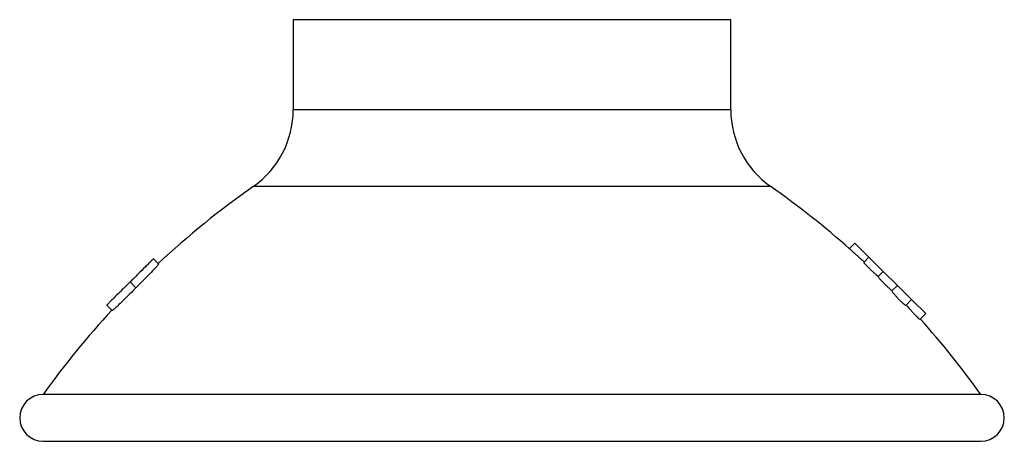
# Model space of a CAD drawing. Header units: millimetres. Extents: x 93.3 to 124.8, y 137.1 to 150.6.
import ezdxf

# ---------------------------------------------------------------- set-up
doc = ezdxf.new("R2010")
doc.units = ezdxf.units.MM

msp = doc.modelspace()

# ---------------------------------------------------------------- linework, layer by layer
at = {"color": 7, "linetype": 'Continuous', "lineweight": 25}
for p, q in [((102.049, 150.649), (102.049, 147.762)), ((109.049, 150.649), (102.049, 150.649)), ((116.049, 150.649), (109.049, 150.649)), ((116.049, 147.762), (116.049, 150.649)), ((109.049, 147.762), (102.049, 147.762)), ((116.049, 147.762), (109.049, 147.762)), ((109.049, 145.304), (100.77, 145.304)), ((117.328, 145.304), (109.049, 145.304)), ((120.015, 143.491), (119.844, 143.319)), ((120.015, 143.491), (120.47, 143.041)), ((120.47, 143.041), (120.305, 142.874)), ((120.47, 143.041), (120.925, 142.59)), ((97.742, 142.829), (97.58, 142.993)), ((120.925, 142.59), (120.76, 142.425)), ((120.763, 142.436), (120.766, 142.437)), ((120.925, 142.59), (121.379, 142.14)), ((97.018, 142.065), (96.832, 142.252)), ((121.379, 142.14), (121.203, 141.962)), ((121.379, 142.14), (121.834, 141.69)), ((121.208, 141.975), (121.211, 141.977)), ((96.259, 141.339), (96.086, 141.513)), ((121.641, 141.502), (121.644, 141.504)), ((121.648, 141.501), (121.834, 141.69)), ((121.834, 141.69), (122.289, 141.239)), ((122.1, 141.049), (122.289, 141.239)), ((109.049, 138.649), (94.049, 138.649)), ((124.049, 138.649), (109.049, 138.649)), ((94.049, 137.149), (109.049, 137.149)), ((109.049, 137.149), (124.049, 137.149))]:
    msp.add_line(p, q, dxfattribs=at)
for centre, radius, start, end in [((99.049, 147.762), 3, 304.9971, 0), ((119.049, 147.762), 3, 180, 235.0029), ((116.829, 122.367), 28, 124.9971, 133.0101), ((101.269, 122.367), 28, 48.3947, 55.0029), ((116.829, 122.367), 28, 137.3136, 144.445), ((101.269, 122.367), 28, 35.555, 41.8889), ((94.049, 137.899), 0.75, 90, 270), ((124.049, 137.899), 0.75, 270, 90)]:
    msp.add_arc(centre, radius, start, end, dxfattribs=at)
for points, knots in [([(119.861, 143.304), (119.866, 143.299), (119.88, 143.287), (119.929, 143.242), (119.999, 143.179), (120.079, 143.107), (120.159, 143.034), (120.231, 142.969), (120.279, 142.925), (120.297, 142.909), (120.304, 142.902)], [0, 0, 0, 0, 0.0846514, 0.2226202, 0.3606754, 0.4988303, 0.6370642, 0.7753117, 0.9134784, 1, 1, 1, 1]), ([(97.58, 142.993), (97.576, 142.99), (97.57, 142.983), (97.513, 142.927), (97.428, 142.843), (97.287, 142.703), (97.083, 142.501), (96.916, 142.335), (96.832, 142.252)], [0, 0, 0, 0, 0.124924, 0.24985, 0.374826, 0.499937, 0.749544, 1, 1, 1, 1]), ([(97.742, 142.829), (97.739, 142.822), (97.734, 142.807), (97.661, 142.723), (97.535, 142.587), (97.371, 142.418), (97.187, 142.234), (97.074, 142.121), (97.018, 142.065)], [0, 0, 0, 0, 0.1496, 0.299876, 0.440849, 0.660678, 0.830072, 1, 1, 1, 1]), ([(120.306, 142.873), (120.306, 142.873), (120.3, 142.876), (120.315, 142.857), (120.351, 142.816), (120.41, 142.754), (120.483, 142.682), (120.563, 142.607), (120.639, 142.537), (120.704, 142.48), (120.746, 142.447), (120.758, 142.439), (120.763, 142.436)], [0, 0, 0, 0, 0.014268, 0.128733, 0.243112, 0.357335, 0.471396, 0.585381, 0.699433, 0.813665, 0.928093, 1, 1, 1, 1]), ([(120.762, 142.423), (120.761, 142.423), (120.755, 142.426), (120.769, 142.405), (120.803, 142.362), (120.861, 142.298), (120.933, 142.224), (121.01, 142.147), (121.085, 142.076), (121.149, 142.019), (121.19, 141.986), (121.203, 141.978), (121.208, 141.975)], [0, 0, 0, 0, 0.015114, 0.129588, 0.244106, 0.358507, 0.472668, 0.58659, 0.700407, 0.814309, 0.928431, 1, 1, 1, 1]), ([(96.832, 142.252), (96.748, 142.17), (96.582, 142.005), (96.378, 141.803), (96.236, 141.663), (96.152, 141.579), (96.096, 141.523), (96.089, 141.517), (96.086, 141.513)], [0, 0, 0, 0, 0.2504653, 0.5000649, 0.6251556, 0.7501434, 0.8750763, 1, 1, 1, 1]), ([(96.918, 142.338), (96.901, 142.32), (96.87, 142.29), (96.819, 142.24), (96.797, 142.218)], [0, 0, 0, 0, 0.559838, 1, 1, 1, 1]), ([(97.018, 142.065), (96.953, 141.999), (96.822, 141.869), (96.637, 141.683), (96.47, 141.52), (96.341, 141.399), (96.272, 141.341), (96.262, 141.339), (96.259, 141.339)], [0, 0, 0, 0, 0.197123, 0.393095, 0.565594, 0.739598, 0.898179, 1, 1, 1, 1]), ([(121.205, 141.961), (121.204, 141.961), (121.198, 141.963), (121.211, 141.941), (121.244, 141.896), (121.301, 141.83), (121.37, 141.753), (121.446, 141.674), (121.52, 141.602), (121.583, 141.545), (121.623, 141.512), (121.636, 141.505), (121.641, 141.502)], [0, 0, 0, 0, 0.017409, 0.131648, 0.246123, 0.360588, 0.474781, 0.588573, 0.702046, 0.815442, 0.92902, 1, 1, 1, 1]), ([(121.669, 141.517), (121.669, 141.517), (121.666, 141.515), (121.69, 141.483), (121.735, 141.427), (121.798, 141.355), (121.87, 141.274), (121.944, 141.195), (122.011, 141.127), (122.058, 141.081), (122.076, 141.066), (122.083, 141.06)], [0, 0, 0, 0, 0.0765813, 0.1976506, 0.3190194, 0.4405469, 0.5620033, 0.6832018, 0.8040988, 0.9248003, 1, 1, 1, 1]), ([(122.083, 141.06), (122.092, 141.052), (122.102, 141.043), (122.1, 141.049), (122.099, 141.049)], [0, 0, 0, 0, 0.9475279, 1, 1, 1, 1])]:
    msp.add_open_spline(points, degree=3, knots=knots, dxfattribs=at)

doc.saveas('drawing.dxf')
